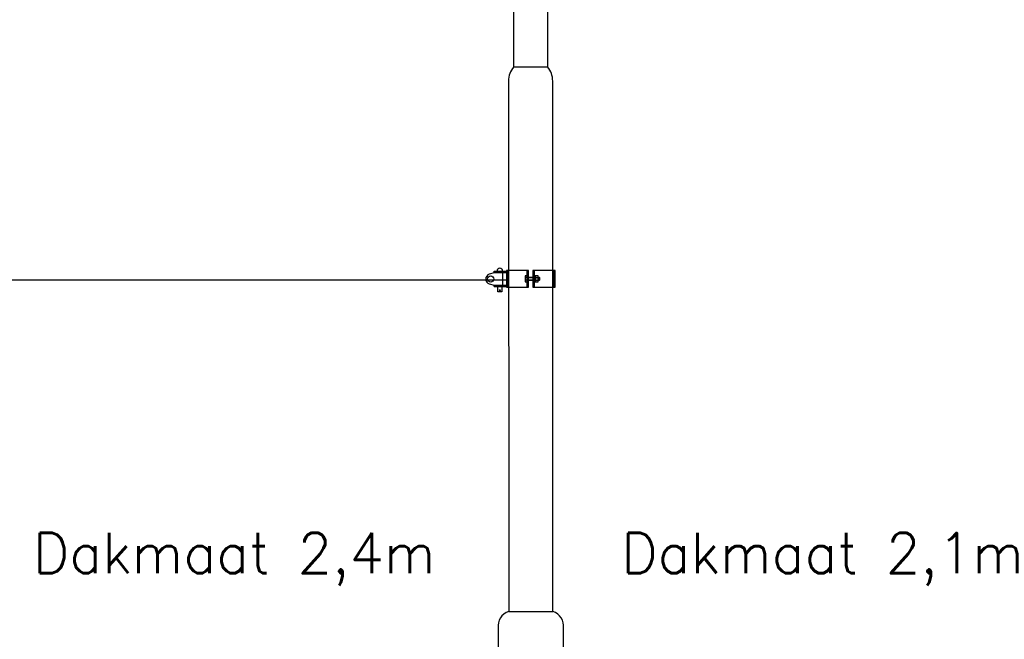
# Model space of a CAD drawing. Header units: millimetres. Extents: x 96940 to 101272, y 432237 to 434659.
# Tile 133 of 256: x 97686.05 to 97690.93, y 432615.15 to 432618.23. Entities that reach past the tile are written whole.
import ezdxf

# ---------------------------------------------------------------- set-up
doc = ezdxf.new("R2010")
doc.units = ezdxf.units.MM
for name, color, linetype in [('Bovenleiding', 7, 'Continuous'), ('R_BN_T_N_Halte_Bemating', 1, 'Continuous'), ('R_BN_T_N_Halte_Blindengeleidelijn', 9, 'Continuous'), ('R_C_LIJN50', 3, 'Continuous')]:
    doc.layers.add(name, color=color, linetype=linetype)
doc.styles.get("Standard").update_dxf_attribs({"font": 'romans.shx'})

msp = doc.modelspace()

# ---------------------------------------------------------------- linework, layer by layer
at = {"layer": 'Bovenleiding'}
for p, q in [((97688.39881, 432616.97036), (97688.37501, 432616.96337)), ((97688.39985, 432616.97273), (97688.39985, 432616.97944)), ((97688.39985, 432616.97944), (97688.45969, 432616.97944)), ((97688.39985, 432616.97273), (97688.45969, 432616.97273)), ((97688.44183, 432616.97057), (97688.40026, 432616.97057)), ((97688.4112, 432616.97273), (97688.4112, 432616.97944)), ((97688.41739, 432616.97944), (97688.41171, 432616.97944)), ((97688.41687, 432616.97273), (97688.41687, 432616.97944)), ((97688.41739, 432616.97944), (97688.43699, 432616.97944)), ((97688.41739, 432616.97057), (97688.41739, 432616.97273)), ((97688.44267, 432616.97944), (97688.43699, 432616.97944)), ((97688.43699, 432616.97273), (97688.43699, 432616.97057)), ((97688.43751, 432616.97273), (97688.43751, 432616.97944)), ((97688.44183, 432616.90866), (97688.44183, 432616.97057)), ((97688.46692, 432616.98253), (97688.45969, 432616.98253)), ((97688.45969, 432616.98253), (97688.45969, 432616.89896)), ((97688.56288, 432616.98253), (97688.46692, 432616.98253)), ((97688.46692, 432616.89896), (97688.46692, 432616.98253)), ((97688.55361, 432616.95498), (97688.55256, 432616.95316)), ((97688.55256, 432616.95316), (97688.55256, 432616.92833)), ((97688.56288, 432616.95498), (97688.55361, 432616.95498)), ((97688.56288, 432616.94789), (97688.55361, 432616.94789)), ((97688.5701, 432616.98253), (97688.56288, 432616.98253)), ((97688.56288, 432616.89896), (97688.56288, 432616.98253)), ((97688.56288, 432616.94962), (97688.56288, 432616.95498)), ((97688.56288, 432616.94789), (97688.56288, 432616.94962)), ((97688.56288, 432616.9336), (97688.56288, 432616.94789)), ((97688.5701, 432616.89896), (97688.5701, 432616.98253)), ((97688.5701, 432616.949), (97688.59073, 432616.949)), ((97688.5701, 432616.94771), (97688.59073, 432616.94771)), ((97688.59796, 432616.98253), (97688.59073, 432616.98253)), ((97688.59073, 432616.98253), (97688.59073, 432616.89896)), ((97688.69392, 432616.98253), (97688.59796, 432616.98253)), ((97688.59796, 432616.98253), (97688.59796, 432616.89896)), ((97688.59796, 432616.95622), (97688.59796, 432616.94952)), ((97688.60043, 432616.95622), (97688.59796, 432616.95622)), ((97688.59796, 432616.94952), (97688.59796, 432616.93197)), ((97688.60043, 432616.92527), (97688.60043, 432616.95622)), ((97688.60105, 432616.9556), (97688.60043, 432616.95622)), ((97688.60105, 432616.95488), (97688.60105, 432616.9556)), ((97688.60466, 432616.95488), (97688.60105, 432616.95488)), ((97688.60105, 432616.95488), (97688.60105, 432616.9491)), ((97688.60105, 432616.94074), (97688.60105, 432616.9491)), ((97688.60105, 432616.94074), (97688.60466, 432616.94283)), ((97688.60105, 432616.93866), (97688.60105, 432616.94074)), ((97688.60466, 432616.94074), (97688.60105, 432616.93866)), ((97688.60572, 432616.95498), (97688.60466, 432616.95316)), ((97688.60466, 432616.95316), (97688.60466, 432616.95488)), ((97688.60466, 432616.95316), (97688.60466, 432616.92833)), ((97688.60466, 432616.95316), (97688.60466, 432616.94283)), ((97688.60466, 432616.94074), (97688.60466, 432616.94283)), ((97688.60466, 432616.92833), (97688.60466, 432616.94074)), ((97688.61702, 432616.95498), (97688.60572, 432616.95498)), ((97688.60572, 432616.94789), (97688.61702, 432616.94789)), ((97688.61808, 432616.95316), (97688.61702, 432616.95498)), ((97688.61808, 432616.92833), (97688.61808, 432616.95316)), ((97688.61808, 432616.949), (97688.62255, 432616.949)), ((97688.61808, 432616.94771), (97688.62478, 432616.94771)), ((97688.62255, 432616.949), (97688.62255, 432616.93249)), ((97688.62255, 432616.949), (97688.62478, 432616.94771)), ((97688.62478, 432616.94771), (97688.62478, 432616.93378)), ((97688.70114, 432616.98253), (97688.69392, 432616.98253)), ((97688.69392, 432616.98253), (97688.69392, 432616.89896)), ((97688.70114, 432616.89896), (97688.70114, 432616.98253)), ((97688.37501, 432616.91585), (97688.39881, 432616.90887)), ((97688.39985, 432616.90205), (97688.39985, 432616.90876)), ((97688.39985, 432616.90876), (97688.45969, 432616.90876)), ((97688.39985, 432616.90205), (97688.45969, 432616.90205)), ((97688.40026, 432616.90866), (97688.44183, 432616.90866)), ((97688.4112, 432616.90205), (97688.4112, 432616.90876)), ((97688.41687, 432616.90205), (97688.41687, 432616.90876)), ((97688.41739, 432616.87626), (97688.41739, 432616.90205)), ((97688.43699, 432616.90205), (97688.43699, 432616.87626)), ((97688.43751, 432616.90205), (97688.43751, 432616.90876)), ((97688.45969, 432616.89896), (97688.46692, 432616.89896)), ((97688.46692, 432616.89896), (97688.56288, 432616.89896)), ((97688.55256, 432616.92833), (97688.55361, 432616.92651)), ((97688.56288, 432616.9336), (97688.55361, 432616.9336)), ((97688.55361, 432616.92651), (97688.56288, 432616.92651)), ((97688.56288, 432616.93187), (97688.56288, 432616.9336)), ((97688.56288, 432616.92651), (97688.56288, 432616.93187)), ((97688.56288, 432616.89896), (97688.5701, 432616.89896)), ((97688.59073, 432616.93378), (97688.5701, 432616.93378)), ((97688.59073, 432616.93249), (97688.5701, 432616.93249)), ((97688.59073, 432616.89896), (97688.59796, 432616.89896)), ((97688.59796, 432616.93197), (97688.59796, 432616.92527)), ((97688.59796, 432616.93197), (97688.59796, 432616.91856)), ((97688.59796, 432616.92527), (97688.60043, 432616.92527)), ((97688.59796, 432616.89896), (97688.69392, 432616.89896)), ((97688.60043, 432616.92527), (97688.60105, 432616.92589)), ((97688.60105, 432616.93239), (97688.60105, 432616.93866)), ((97688.60105, 432616.93239), (97688.60105, 432616.92661)), ((97688.60105, 432616.92661), (97688.60466, 432616.92661)), ((97688.60105, 432616.92589), (97688.60105, 432616.92661)), ((97688.60466, 432616.92833), (97688.60572, 432616.92651)), ((97688.60466, 432616.92661), (97688.60466, 432616.92833)), ((97688.60572, 432616.9336), (97688.61702, 432616.9336)), ((97688.60572, 432616.92651), (97688.61702, 432616.92651)), ((97688.61702, 432616.92651), (97688.61808, 432616.92833)), ((97688.62478, 432616.93378), (97688.61808, 432616.93378)), ((97688.62255, 432616.93249), (97688.61808, 432616.93249)), ((97688.62255, 432616.93249), (97688.62478, 432616.93378)), ((97688.69392, 432616.89896), (97688.70114, 432616.89896)), ((97688.43699, 432616.87626), (97688.41739, 432616.87626))]:
    msp.add_line(p, q, dxfattribs=at)
for centre, radius in [((97688.38198, 432616.93961), 0.01548), ((97688.42719, 432616.88399), 0.00258)]:
    msp.add_circle(centre, radius, dxfattribs=at)
for centre, radius, start, end in [((97688.42719, 432616.97722), 0.01564, 8.17123, 171.82877), ((97688.38198, 432616.93961), 0.02476, 106.35284, 253.64716), ((97688.40026, 432616.96541), 0.00516, 90, 106.35284), ((97688.55905, 432616.95144), 0.00649, 146.8777, 213.1223), ((97688.57732, 432616.94074), 0.02476, 163.22135, 196.77865), ((97688.61115, 432616.95144), 0.00649, 146.8777, 213.1223), ((97688.62943, 432616.94074), 0.02476, 163.22135, 196.77865), ((97688.61159, 432616.95144), 0.00649, 326.8777, 33.1223), ((97688.59331, 432616.94074), 0.02476, 343.22135, 16.77865), ((97688.40026, 432616.91382), 0.00516, 253.64716, 270), ((97688.55905, 432616.93005), 0.00649, 146.8777, 213.1223), ((97688.61115, 432616.93005), 0.00649, 146.8777, 213.1223), ((97688.61159, 432616.93005), 0.00649, 326.8777, 33.1223)]:
    msp.add_arc(centre, radius, start, end, dxfattribs=at)
at = {"layer": 'R_BN_T_N_Halte_Blindengeleidelijn', "color": 7, "linetype": 'Continuous', "ltscale": 0.05}
msp.add_line((97672.29591, 432616.94074), (97688.46692, 432616.93555), dxfattribs=at)
at = {"layer": 'R_C_LIJN50', "color": 7}
for p, q in [((97688.49624, 432617.99131), (97688.49697, 432620.29133)), ((97688.66473, 432619.5148), (97688.66424, 432617.99131)), ((97688.49624, 432617.99131), (97688.58024, 432617.99131)), ((97688.58024, 432617.99131), (97688.66424, 432617.99131)), ((97688.47074, 432617.92106), (97688.47146, 432615.29135)), ((97688.69046, 432615.29135), (97688.68974, 432617.92106)), ((97688.47146, 432615.29135), (97688.58096, 432615.29135)), ((97688.58096, 432615.29135), (97688.69046, 432615.29135)), ((97688.41896, 432615.20985), (97688.41896, 432613.79362)), ((97688.74296, 432614.86233), (97688.74296, 432615.20985))]:
    msp.add_line(p, q, dxfattribs=at)
for centre, radius, start, end in [((97688.58024, 432617.92106), 0.1095, 140.09626, 180), ((97688.58024, 432617.92106), 0.1095, 0, 39.90374), ((97688.49276, 432615.21997), 0.0745, 106.61836, 187.80368), ((97688.66915, 432615.21997), 0.0745, 352.19632, 73.38164)]:
    msp.add_arc(centre, radius, start, end, dxfattribs=at)

# ---------------------------------------------------------------- texts
at = {"layer": 'R_BN_T_N_Halte_Bemating', "color": 7, "char_height": 0.2, "attachment_point": 5}
for s, insert in [('Dakmaat 2,4m', (97687.11174, 432615.55111)), ('Dakmaat 2,1m', (97690.02815, 432615.55111))]:
    msp.add_mtext(s, dxfattribs=dict(at, insert=insert))

doc.saveas('drawing.dxf')
